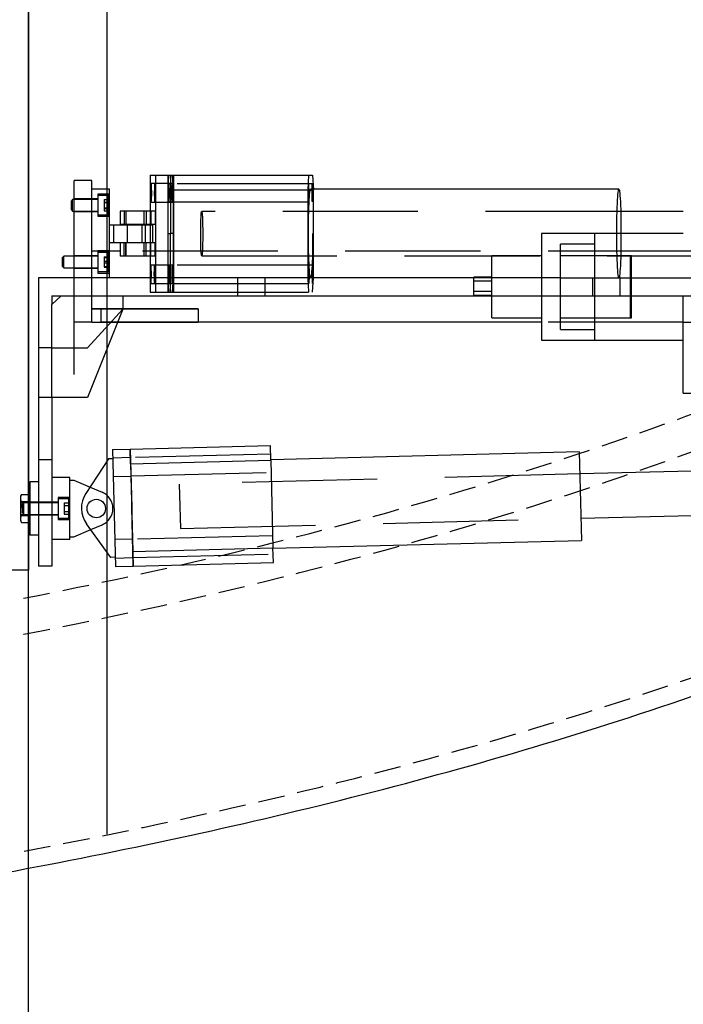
# Model space of a CAD drawing. Extents: x -184.4 to -118.8, y 116.3 to 158.3.
# Tile 9 of 16: x -162.2 to -152.8, y 137.4 to 151.3. Entities that reach past the tile are written whole.
import ezdxf

# ---------------------------------------------------------------- set-up
doc = ezdxf.new("R2010")
doc.units = 0
doc.header["$LTSCALE"] = 1.5
doc.header["$MEASUREMENT"] = 0
doc.linetypes.add('HIDDEN', pattern=[0.375, 0.25, -0.125])
doc.linetypes.add('SLDHIDDEN0', pattern=[1.905, 1.27, -0.635])
doc.layers.get('0').update_dxf_attribs({"linetype": 'CONTINUOUS'})
for name, color, linetype in [('HULL', 7, 'CONTINUOUS'), ('J_BOX_AFT', 171, 'CONTINUOUS'), ('STATION13', 90, 'CONTINUOUS'), ('TAIL', 140, 'CONTINUOUS')]:
    doc.layers.add(name, color=color, linetype=linetype)

msp = doc.modelspace()

# ---------------------------------------------------------------- linework, layer by layer
msp.add_xline((-162.053, 151.548), (0, 1))
at = {"layer": 'HULL', "linetype": 'HIDDEN'}
for points, knots in [([(-179.437, 141.187), (-179.369, 141.191), (-179.301, 141.195), (-177.366, 141.307), (-175.511, 141.437), (-172.318, 141.721), (-170.971, 141.858), (-168.556, 142.133), (-167.489, 142.267), (-164.929, 142.637), (-163.427, 142.894), (-160.453, 143.487), (-158.989, 143.823), (-156.103, 144.601), (-154.681, 145.043), (-152.413, 145.852), (-151.552, 146.183), (-150.525, 146.608), (-150.345, 146.684), (-150.166, 146.761)], [86.692452, 86.692452, 86.692452, 86.692452, 86.900841, 86.900841, 92.594316, 92.594316, 96.730226, 96.730226, 100.061417, 100.061417, 104.806612, 104.806612, 109.551807, 109.551807, 114.297002, 114.297002, 117.231129, 117.231129, 117.858875, 117.858875, 117.858875, 117.858875]), ([(-179.437, 140.686), (-179.322, 140.693), (-179.206, 140.7), (-177.305, 140.811), (-175.527, 140.936), (-172.51, 141.201), (-171.263, 141.326), (-168.776, 141.602), (-167.544, 141.753), (-165.001, 142.122), (-163.68, 142.345), (-161.051, 142.851), (-159.752, 143.133), (-157.188, 143.776), (-155.919, 144.138), (-153.603, 144.888), (-152.547, 145.265), (-150.988, 145.875), (-150.475, 146.085), (-149.969, 146.301)], [86.663577, 86.663577, 86.663577, 86.663577, 87.015884, 87.015884, 92.45252, 92.45252, 96.275814, 96.275814, 100.099107, 100.099107, 104.254415, 104.254415, 108.409722, 108.409722, 112.56503, 112.56503, 116.105941, 116.105941, 117.858875, 117.858875, 117.858875, 117.858875]), ([(-179.437, 137.682), (-177.605, 137.784), (-174.437, 137.999), (-169.94, 138.439), (-165.933, 138.925), (-161.927, 139.596), (-157.915, 140.457), (-153.9, 141.586), (-150.867, 142.677), (-149.172, 143.379), (-148.788, 143.544)], [86.493229, 86.493229, 86.493229, 86.493229, 91.998394, 96.017362, 100.048491, 104.104215, 108.197734, 112.354283, 116.605589, 117.858875, 117.858875, 117.858875, 117.858875])]:
    msp.add_open_spline(points, degree=3, knots=knots, dxfattribs=at)
at = {"layer": 'HULL'}
msp.add_open_spline([(-179.437, 137.431), (-178.949, 137.459), (-178.461, 137.488), (-175.806, 137.654), (-173.64, 137.825), (-169.316, 138.258), (-167.156, 138.509), (-163.359, 139.096), (-161.719, 139.395), (-158.458, 140.093), (-156.837, 140.497), (-153.634, 141.437), (-152.052, 141.974), (-149.922, 142.8), (-149.353, 143.031), (-148.788, 143.272)], degree=3, knots=[86.479217, 86.479217, 86.479217, 86.479217, 87.943917, 87.943917, 94.451676, 94.451676, 100.959435, 100.959435, 105.945501, 105.945501, 110.931566, 110.931566, 115.917632, 115.917632, 117.752109, 117.752109, 117.752109, 117.752109], dxfattribs=at)
at = {"layer": 'J_BOX_AFT'}
for p, q in [((-162.053, 151.548), (-162.053, 143.548)), ((-162.053, 143.548), (-165.053, 143.548))]:
    msp.add_line(p, q, dxfattribs=at)
at = {"layer": 'STATION13'}
msp.add_line((-160.946, 139.829), (-160.946, 155.267), dxfattribs=at)
at = {"layer": 'TAIL', "linetype": 'CONTINUOUS'}
for p, q in [((-160.341, 149.119), (-160.341, 148.612)), ((-160.341, 149.119), (-160.263, 149.119)), ((-160.263, 149.119), (-160.263, 147.669)), ((-160.263, 149.119), (-160.013, 149.119)), ((-160.052, 149.119), (-160.052, 148.294)), ((-160.013, 149.119), (-160.013, 147.669)), ((-160.013, 149.119), (-158.05, 149.119)), ((-158.05, 149.119), (-158.04, 148.911)), ((-161.411, 147.669), (-161.411, 149.044)), ((-161.161, 149.044), (-161.411, 149.044)), ((-161.161, 149.044), (-161.411, 149.044)), ((-161.161, 148.919), (-161.161, 149.044)), ((-160.911, 148.919), (-161.161, 148.919)), ((-161.161, 147.669), (-161.161, 148.919)), ((-160.911, 147.669), (-160.911, 148.919)), ((-160.013, 147.676), (-160.013, 148.911)), ((-160.013, 148.911), (-158.04, 148.911)), ((-153.734, 148.919), (-158.04, 148.919)), ((-158.04, 147.676), (-158.04, 148.911)), ((-161.432, 148.776), (-161.45, 148.757)), ((-161.411, 148.776), (-161.432, 148.776)), ((-161.432, 148.656), (-161.432, 148.776)), ((-161.45, 148.665), (-161.45, 148.757)), ((-161.45, 148.63), (-161.45, 148.665)), ((-161.432, 148.612), (-161.432, 148.656)), ((-161.45, 148.63), (-161.432, 148.612)), ((-161.432, 148.612), (-161.411, 148.612)), ((-160.683, 148.612), (-160.761, 148.612)), ((-160.761, 148.612), (-160.761, 148.424)), ((-160.329, 148.612), (-160.683, 148.612)), ((-160.683, 148.612), (-160.683, 148.424)), ((-160.269, 148.612), (-160.329, 148.612)), ((-160.329, 148.612), (-160.329, 148.424)), ((-160.269, 148.612), (-160.269, 148.424)), ((-152.827, 148.606), (-153.709, 148.606)), ((-160.911, 148.419), (-160.851, 148.419)), ((-160.851, 148.419), (-160.453, 148.419)), ((-160.851, 148.169), (-160.851, 148.419)), ((-160.683, 148.424), (-160.761, 148.424)), ((-160.329, 148.424), (-160.683, 148.424)), ((-160.453, 148.419), (-160.302, 148.419)), ((-160.453, 148.169), (-160.453, 148.419)), ((-160.341, 148.424), (-160.341, 148.419)), ((-160.269, 148.424), (-160.329, 148.424)), ((-160.302, 148.169), (-160.302, 148.419)), ((-160.091, 148.294), (-160.052, 148.294)), ((-160.013, 148.294), (-160.052, 148.294)), ((-160.052, 147.469), (-160.052, 148.294)), ((-154.827, 148.294), (-154.827, 147.669)), ((-154.077, 148.294), (-154.827, 148.294)), ((-152.827, 148.294), (-154.077, 148.294)), ((-154.077, 148.294), (-154.077, 147.669)), ((-154.077, 148.294), (-154.077, 147.669)), ((-160.911, 148.169), (-160.851, 148.169)), ((-160.851, 148.169), (-160.453, 148.169)), ((-160.683, 148.164), (-160.761, 148.164)), ((-160.761, 148.164), (-160.761, 147.976)), ((-160.329, 148.164), (-160.683, 148.164)), ((-160.683, 147.976), (-160.683, 148.164)), ((-160.453, 148.169), (-160.302, 148.169)), ((-160.341, 148.169), (-160.341, 148.164)), ((-160.269, 148.164), (-160.329, 148.164)), ((-160.329, 147.976), (-160.329, 148.164)), ((-160.269, 147.976), (-160.269, 148.164)), ((-161.557, 147.976), (-161.575, 147.957)), ((-161.575, 147.952), (-161.575, 147.957)), ((-161.575, 147.83), (-161.575, 147.952)), ((-161.411, 147.976), (-161.557, 147.976)), ((-161.557, 147.97), (-161.557, 147.976)), ((-161.557, 147.812), (-161.557, 147.97)), ((-160.761, 148.044), (-160.911, 148.044)), ((-160.761, 148.044), (-160.911, 148.044)), ((-160.683, 147.976), (-160.761, 147.976)), ((-160.329, 147.976), (-160.683, 147.976)), ((-160.341, 147.976), (-160.341, 147.669)), ((-160.269, 147.976), (-160.329, 147.976)), ((-154.827, 147.979), (-155.527, 147.979)), ((-155.527, 147.669), (-155.527, 147.979)), ((-161.575, 147.83), (-161.557, 147.812)), ((-161.557, 147.812), (-161.411, 147.812)), ((-154.556, 147.669), (-161.912, 147.669)), ((-161.912, 147.669), (-161.912, 145.982)), ((-160.013, 147.676), (-158.04, 147.676)), ((-158.04, 147.669), (-158.04, 147.676)), ((-155.777, 147.669), (-155.777, 147.682)), ((-155.527, 147.682), (-155.777, 147.682)), ((-154.556, 147.669), (-150.849, 147.669)), ((-154.556, 147.419), (-154.556, 147.669)), ((-161.411, 146.31), (-161.411, 147.649)), ((-161.724, 147.419), (-161.596, 147.419)), ((-161.724, 147.294), (-161.596, 147.419)), ((-161.724, 147.419), (-161.724, 147.294)), ((-160.724, 147.419), (-154.556, 147.419)), ((-160.724, 147.419), (-160.724, 147.231)), ((-155.527, 147.117), (-155.527, 147.424)), ((-154.827, 147.419), (-154.827, 146.794)), ((-154.556, 147.419), (-150.849, 147.419)), ((-154.077, 147.419), (-154.077, 146.794)), ((-154.077, 147.419), (-154.077, 146.794)), ((-152.827, 146.044), (-152.827, 147.419)), ((-160.724, 147.231), (-161.224, 145.982)), ((-160.724, 147.232), (-159.661, 147.232)), ((-159.661, 147.232), (-160.724, 147.232)), ((-159.661, 147.232), (-159.661, 147.044)), ((-155.527, 147.109), (-155.527, 147.117)), ((-155.527, 147.109), (-154.827, 147.109)), ((-160.799, 147.044), (-159.661, 147.044)), ((-154.827, 147.044), (-159.661, 147.044)), ((-154.827, 146.794), (-154.077, 146.794)), ((-154.077, 146.794), (-152.827, 146.794)), ((-152.827, 146.044), (-152.327, 146.044)), ((-161.912, 145.982), (-161.912, 143.607)), ((-161.724, 145.982), (-161.912, 145.982)), ((-161.724, 145.982), (-161.724, 143.607)), ((-161.224, 145.982), (-161.724, 145.982)), ((-160.62, 145.257), (-158.646, 145.307)), ((-158.641, 145.1), (-158.646, 145.307)), ((-160.87, 145.25), (-160.62, 145.257)), ((-160.87, 145.25), (-160.828, 143.601)), ((-160.62, 145.257), (-160.578, 143.607)), ((-160.62, 145.257), (-160.599, 144.432)), ((-154.292, 145.218), (-158.641, 145.107)), ((-154.292, 145.218), (-154.261, 143.968)), ((-160.927, 145.117), (-161.247, 144.629)), ((-160.867, 145.118), (-160.927, 145.117)), ((-160.615, 145.05), (-158.641, 145.1)), ((-160.615, 145.05), (-160.584, 143.814)), ((-158.641, 145.1), (-158.609, 143.865)), ((-151.932, 144.966), (-154.284, 144.906)), ((-162.037, 144.794), (-162.037, 144.044)), ((-161.912, 144.794), (-162.037, 144.794)), ((-161.474, 144.857), (-161.724, 144.857)), ((-161.474, 143.982), (-161.474, 144.857)), ((-161.474, 144.819), (-161.414, 144.819)), ((-161.414, 144.819), (-161.186, 144.722)), ((-162.152, 144.618), (-162.167, 144.586)), ((-162.152, 144.618), (-162.037, 144.618)), ((-162.167, 144.586), (-162.167, 144.252)), ((-162.152, 144.519), (-162.037, 144.519)), ((-160.578, 143.607), (-160.599, 144.432)), ((-160.599, 144.432), (-160.599, 144.432)), ((-160.599, 144.432), (-160.599, 144.432)), ((-154.269, 144.281), (-151.916, 144.341)), ((-162.167, 144.252), (-162.152, 144.221)), ((-162.152, 144.32), (-162.037, 144.32)), ((-162.152, 144.221), (-162.037, 144.221)), ((-160.892, 143.731), (-161.236, 144.202)), ((-161.414, 144.019), (-161.176, 144.121)), ((-161.912, 144.044), (-162.037, 144.044)), ((-161.474, 143.982), (-161.724, 143.982)), ((-161.474, 144.019), (-161.414, 144.019)), ((-158.609, 143.858), (-154.261, 143.968)), ((-160.584, 143.814), (-158.609, 143.865)), ((-158.604, 143.658), (-158.609, 143.865)), ((-160.832, 143.733), (-160.892, 143.731)), ((-160.578, 143.607), (-158.604, 143.658)), ((-161.724, 143.607), (-161.912, 143.607)), ((-160.828, 143.601), (-160.578, 143.607))]:
    msp.add_line(p, q, dxfattribs=at)
at = {"layer": 'TAIL', "linetype": 'SLDHIDDEN0'}
for p, q in [((-160.081, 149.119), (-160.091, 148.911)), ((-160.091, 149.119), (-160.091, 147.469)), ((-160.013, 148.911), (-160.023, 149.119)), ((-158.109, 149.119), (-158.119, 148.911)), ((-160.274, 148.999), (-160.329, 148.999)), ((-160.025, 148.999), (-160.274, 148.999)), ((-160.091, 148.911), (-160.013, 148.911)), ((-160.091, 148.911), (-160.091, 147.676)), ((-160.025, 148.997), (-160.079, 148.997)), ((-158.052, 148.997), (-160.025, 148.997)), ((-158.119, 148.911), (-158.119, 147.676)), ((-158.04, 148.919), (-158.079, 148.919)), ((-161.161, 148.782), (-161.411, 148.782)), ((-161.075, 148.776), (-161.411, 148.776)), ((-161.075, 148.782), (-161.161, 148.782)), ((-161.075, 148.85), (-161.075, 148.538)), ((-160.911, 148.85), (-161.075, 148.85)), ((-160.925, 148.829), (-161.075, 148.829)), ((-160.988, 148.774), (-160.988, 148.738)), ((-160.988, 148.774), (-160.911, 148.774)), ((-160.911, 148.815), (-160.925, 148.829)), ((-160.925, 148.632), (-160.925, 148.829)), ((-160.988, 148.738), (-160.988, 148.657)), ((-160.988, 148.738), (-160.911, 148.738)), ((-160.988, 148.731), (-160.911, 148.731)), ((-160.988, 148.657), (-160.988, 148.613)), ((-160.988, 148.657), (-160.911, 148.657)), ((-160.988, 148.65), (-160.911, 148.65)), ((-160.925, 148.559), (-160.925, 148.632)), ((-160.329, 148.739), (-160.274, 148.739)), ((-160.274, 148.739), (-160.025, 148.739)), ((-160.079, 148.74), (-160.025, 148.74)), ((-160.025, 148.74), (-158.052, 148.74)), ((-161.411, 148.612), (-161.075, 148.612)), ((-161.411, 148.605), (-161.161, 148.605)), ((-161.161, 148.605), (-161.075, 148.605)), ((-161.075, 148.559), (-160.925, 148.559)), ((-161.075, 148.538), (-160.911, 148.538)), ((-160.988, 148.613), (-160.911, 148.613)), ((-160.925, 148.559), (-160.911, 148.572)), ((-160.704, 148.612), (-160.704, 148.424)), ((-160.682, 148.612), (-160.682, 148.424)), ((-160.422, 148.424), (-160.422, 148.612)), ((-160.395, 148.612), (-160.395, 148.424)), ((-160.341, 148.612), (-160.341, 148.424)), ((-160.335, 148.612), (-160.335, 148.424)), ((-153.709, 148.606), (-159.613, 148.606)), ((-160.666, 148.419), (-160.666, 148.169)), ((-160.453, 148.169), (-160.453, 148.419)), ((-160.406, 148.169), (-160.406, 148.419)), ((-160.341, 148.419), (-160.341, 148.169)), ((-160.704, 147.976), (-160.704, 148.164)), ((-160.682, 148.164), (-160.682, 147.976)), ((-160.422, 147.976), (-160.422, 148.164)), ((-160.395, 147.976), (-160.395, 148.164)), ((-160.341, 148.164), (-160.341, 147.976)), ((-160.335, 147.976), (-160.335, 148.164)), ((-154.557, 146.944), (-154.557, 148.144)), ((-154.077, 148.144), (-154.557, 148.144)), ((-161.161, 147.982), (-161.411, 147.982)), ((-161.075, 147.976), (-161.411, 147.976)), ((-160.911, 148.044), (-161.161, 148.044)), ((-160.911, 148.044), (-161.161, 148.044)), ((-161.075, 147.982), (-161.161, 147.982)), ((-160.911, 148.05), (-161.075, 148.05)), ((-161.075, 148.05), (-161.075, 147.738)), ((-160.925, 148.029), (-161.075, 148.029)), ((-160.988, 147.968), (-160.988, 147.904)), ((-160.988, 147.968), (-160.911, 147.968)), ((-160.988, 147.958), (-160.911, 147.958)), ((-160.911, 148.015), (-160.925, 148.029)), ((-160.925, 148.018), (-160.925, 148.029)), ((-160.925, 147.759), (-160.925, 148.018)), ((-152.827, 148.044), (-160.761, 148.044)), ((-152.827, 148.044), (-160.761, 148.044)), ((-159.613, 147.981), (-151.622, 147.981)), ((-153.557, 147.979), (-154.557, 147.979)), ((-153.577, 147.979), (-154.077, 147.979)), ((-153.577, 147.979), (-153.577, 147.109)), ((-153.557, 147.109), (-153.557, 147.979)), ((-152.327, 148.044), (-152.827, 148.044)), ((-161.411, 147.812), (-161.075, 147.812)), ((-161.411, 147.805), (-161.161, 147.805)), ((-161.161, 147.805), (-161.075, 147.805)), ((-160.988, 147.904), (-160.988, 147.83)), ((-160.988, 147.904), (-160.911, 147.904)), ((-160.988, 147.883), (-160.911, 147.883)), ((-160.988, 147.83), (-160.988, 147.819)), ((-160.988, 147.83), (-160.911, 147.83)), ((-160.988, 147.819), (-160.911, 147.819)), ((-160.274, 147.849), (-160.329, 147.849)), ((-160.025, 147.849), (-160.274, 147.849)), ((-160.025, 147.847), (-160.079, 147.847)), ((-158.052, 147.847), (-160.025, 147.847)), ((-161.411, 147.044), (-161.411, 147.669)), ((-161.161, 147.044), (-161.161, 147.669)), ((-161.075, 147.759), (-160.925, 147.759)), ((-161.075, 147.738), (-160.911, 147.738)), ((-160.925, 147.759), (-160.911, 147.772)), ((-160.341, 147.669), (-160.341, 147.469)), ((-160.263, 147.669), (-160.263, 147.469)), ((-160.091, 147.676), (-160.013, 147.676)), ((-160.091, 147.676), (-160.081, 147.469)), ((-160.023, 147.469), (-160.013, 147.676)), ((-160.013, 147.669), (-160.013, 147.469)), ((-159.107, 147.669), (-159.107, 147.419)), ((-158.717, 147.419), (-158.717, 147.669)), ((-158.119, 147.676), (-158.109, 147.469)), ((-158.05, 147.469), (-158.04, 147.669)), ((-155.777, 147.482), (-155.777, 147.669)), ((-155.527, 147.424), (-155.527, 147.669)), ((-154.827, 147.669), (-154.827, 147.419)), ((-154.107, 147.669), (-154.107, 147.419)), ((-154.077, 147.669), (-154.077, 147.419)), ((-154.077, 147.669), (-154.077, 147.419)), ((-153.717, 147.419), (-153.717, 147.669)), ((-160.329, 147.589), (-160.274, 147.589)), ((-160.274, 147.589), (-160.025, 147.589)), ((-160.079, 147.59), (-160.025, 147.59)), ((-160.025, 147.59), (-158.052, 147.59)), ((-155.527, 147.624), (-155.777, 147.624)), ((-161.596, 147.419), (-160.724, 147.419)), ((-160.341, 147.469), (-160.263, 147.469)), ((-160.263, 147.469), (-160.013, 147.469)), ((-160.013, 147.469), (-158.05, 147.469)), ((-155.777, 147.424), (-155.777, 147.482)), ((-155.777, 147.482), (-155.527, 147.482)), ((-155.777, 147.424), (-155.527, 147.424)), ((-161.724, 145.982), (-161.724, 147.294)), ((-161.224, 146.682), (-160.724, 147.231)), ((-161.161, 147.232), (-161.036, 147.232)), ((-160.724, 147.232), (-161.161, 147.232)), ((-161.036, 147.232), (-161.036, 147.044)), ((-161.036, 147.232), (-160.724, 147.232)), ((-154.557, 147.109), (-153.557, 147.109)), ((-154.077, 147.109), (-153.577, 147.109)), ((-161.161, 147.044), (-161.411, 147.044)), ((-161.161, 147.044), (-161.036, 147.044)), ((-159.661, 147.044), (-161.036, 147.044)), ((-161.036, 147.044), (-160.799, 147.044)), ((-152.827, 147.044), (-154.827, 147.044)), ((-152.827, 147.044), (-152.327, 147.044)), ((-154.557, 146.944), (-154.077, 146.944)), ((-161.724, 146.682), (-161.912, 146.682)), ((-161.724, 146.682), (-161.224, 146.682)), ((-160.615, 145.05), (-160.62, 145.257)), ((-158.643, 145.186), (-160.617, 145.135)), ((-161.724, 145.107), (-161.912, 145.107)), ((-160.617, 145.137), (-160.867, 145.13)), ((-160.611, 144.878), (-158.636, 144.929)), ((-154.284, 144.906), (-159.929, 144.762)), ((-160.861, 144.87), (-160.611, 144.877)), ((-159.929, 144.762), (-159.925, 144.609)), ((-161.186, 144.722), (-161.016, 144.649)), ((-159.925, 144.609), (-159.913, 144.137)), ((-162.037, 144.501), (-162.167, 144.501)), ((-162.12, 144.501), (-162.138, 144.483)), ((-162.138, 144.356), (-162.138, 144.483)), ((-162.12, 144.337), (-162.12, 144.501)), ((-161.638, 144.501), (-162.12, 144.501)), ((-161.912, 144.508), (-162.037, 144.508)), ((-161.724, 144.508), (-161.912, 144.508)), ((-161.638, 144.508), (-161.724, 144.508)), ((-161.638, 144.576), (-161.638, 144.419)), ((-161.474, 144.576), (-161.638, 144.576)), ((-161.488, 144.554), (-161.638, 144.554)), ((-161.551, 144.5), (-161.474, 144.5)), ((-161.551, 144.5), (-161.551, 144.46)), ((-161.488, 144.284), (-161.488, 144.554)), ((-161.474, 144.541), (-161.488, 144.554)), ((-162.167, 144.337), (-162.037, 144.337)), ((-162.138, 144.356), (-162.12, 144.337)), ((-162.12, 144.337), (-161.638, 144.337)), ((-162.037, 144.331), (-161.912, 144.331)), ((-161.912, 144.331), (-161.724, 144.331)), ((-161.724, 144.331), (-161.638, 144.331)), ((-161.638, 144.419), (-161.638, 144.263)), ((-161.551, 144.46), (-161.551, 144.379)), ((-161.551, 144.46), (-161.474, 144.46)), ((-161.551, 144.379), (-161.551, 144.338)), ((-161.551, 144.379), (-161.474, 144.379)), ((-161.551, 144.338), (-161.474, 144.338)), ((-161.638, 144.284), (-161.488, 144.284)), ((-161.638, 144.263), (-161.474, 144.263)), ((-161.488, 144.284), (-161.474, 144.298)), ((-159.913, 144.137), (-154.269, 144.281)), ((-161.176, 144.121), (-161.016, 144.189)), ((-160.588, 143.987), (-160.838, 143.981)), ((-158.614, 144.036), (-160.588, 143.986)), ((-160.578, 143.607), (-160.584, 143.814)), ((-160.581, 143.729), (-158.607, 143.779)), ((-160.831, 143.721), (-160.581, 143.727))]:
    msp.add_line(p, q, dxfattribs=at)
at = {"layer": 'TAIL', "linetype": 'CONTINUOUS', "flags": 128}
for points in [[(-160.329, 148.739), (-160.331, 148.743), (-160.332, 148.755), (-160.333, 148.774), (-160.334, 148.799), (-160.335, 148.829), (-160.335, 148.861), (-160.335, 148.893), (-160.335, 148.924), (-160.334, 148.952), (-160.333, 148.974), (-160.331, 148.99), (-160.33, 148.998), (-160.328, 148.998), (-160.327, 148.99), (-160.325, 148.974), (-160.324, 148.952), (-160.324, 148.924), (-160.323, 148.893), (-160.323, 148.861), (-160.323, 148.829), (-160.324, 148.799), (-160.325, 148.774), (-160.326, 148.755), (-160.328, 148.743), (-160.329, 148.739)], [(-160.274, 148.999), (-160.276, 148.995), (-160.277, 148.983), (-160.279, 148.964), (-160.28, 148.938), (-160.28, 148.909), (-160.281, 148.877), (-160.281, 148.844), (-160.28, 148.813), (-160.279, 148.786), (-160.278, 148.764), (-160.277, 148.748), (-160.275, 148.74), (-160.274, 148.74), (-160.272, 148.748), (-160.271, 148.764), (-160.27, 148.786), (-160.269, 148.813), (-160.268, 148.844), (-160.268, 148.877), (-160.269, 148.909), (-160.269, 148.938), (-160.27, 148.964), (-160.272, 148.983), (-160.273, 148.995), (-160.274, 148.999)], [(-153.734, 148.919), (-153.732, 148.916), (-153.728, 148.906), (-153.725, 148.888), (-153.722, 148.862), (-153.719, 148.829), (-153.716, 148.789), (-153.714, 148.742), (-153.711, 148.689), (-153.709, 148.632), (-153.708, 148.57), (-153.706, 148.504), (-153.705, 148.435), (-153.705, 148.365), (-153.705, 148.294)], [(-160.329, 147.849), (-160.331, 147.845), (-160.332, 147.833), (-160.333, 147.814), (-160.334, 147.788), (-160.335, 147.759), (-160.335, 147.727), (-160.335, 147.694), (-160.335, 147.669)], [(-160.323, 147.669), (-160.323, 147.694), (-160.323, 147.727), (-160.323, 147.759), (-160.324, 147.788), (-160.325, 147.814), (-160.326, 147.833), (-160.328, 147.845), (-160.329, 147.849)], [(-160.28, 147.669), (-160.28, 147.679), (-160.281, 147.711), (-160.281, 147.743), (-160.28, 147.774), (-160.279, 147.802), (-160.278, 147.824), (-160.277, 147.84), (-160.275, 147.848), (-160.274, 147.848), (-160.272, 147.84), (-160.271, 147.824), (-160.27, 147.802), (-160.269, 147.774), (-160.268, 147.743), (-160.268, 147.711), (-160.269, 147.679), (-160.269, 147.669)], [(-162.152, 144.519), (-162.164, 144.554), (-162.162, 144.591), (-162.152, 144.618)], [(-162.152, 144.32), (-162.16, 144.359), (-162.158, 144.493), (-162.152, 144.519)], [(-162.152, 144.221), (-162.164, 144.256), (-162.162, 144.293), (-162.152, 144.32)]]:
    msp.add_lwpolyline(points, dxfattribs=at)
at = {"layer": 'TAIL', "linetype": 'SLDHIDDEN0', "flags": 128}
for points in [[(-160.079, 148.739), (-160.081, 148.743), (-160.082, 148.755), (-160.084, 148.774), (-160.085, 148.799), (-160.085, 148.829), (-160.086, 148.861), (-160.085, 148.893), (-160.085, 148.924), (-160.084, 148.952), (-160.083, 148.974), (-160.082, 148.99), (-160.08, 148.998), (-160.079, 148.998), (-160.077, 148.99), (-160.076, 148.974), (-160.075, 148.952), (-160.074, 148.924), (-160.073, 148.893), (-160.073, 148.861), (-160.074, 148.829), (-160.074, 148.799), (-160.075, 148.774), (-160.076, 148.755), (-160.078, 148.743), (-160.079, 148.739)], [(-160.086, 148.869), (-160.085, 148.837), (-160.085, 148.807), (-160.084, 148.781), (-160.083, 148.76), (-160.081, 148.747), (-160.08, 148.741), (-160.078, 148.743), (-160.077, 148.752), (-160.076, 148.77), (-160.074, 148.793), (-160.074, 148.821), (-160.073, 148.853), (-160.073, 148.885), (-160.074, 148.916), (-160.074, 148.944), (-160.076, 148.968), (-160.077, 148.985), (-160.078, 148.995), (-160.08, 148.997), (-160.081, 148.991), (-160.083, 148.977), (-160.084, 148.957), (-160.085, 148.931), (-160.085, 148.901), (-160.086, 148.869)], [(-160.025, 148.999), (-160.026, 148.995), (-160.028, 148.983), (-160.029, 148.964), (-160.03, 148.938), (-160.031, 148.909), (-160.031, 148.877), (-160.031, 148.844), (-160.03, 148.813), (-160.03, 148.786), (-160.028, 148.764), (-160.027, 148.748), (-160.026, 148.74), (-160.024, 148.74), (-160.023, 148.748), (-160.021, 148.764), (-160.02, 148.786), (-160.019, 148.813), (-160.019, 148.844), (-160.019, 148.877), (-160.019, 148.909), (-160.02, 148.938), (-160.021, 148.964), (-160.022, 148.983), (-160.023, 148.995), (-160.025, 148.999)], [(-160.019, 148.869), (-160.019, 148.837), (-160.019, 148.807), (-160.02, 148.781), (-160.022, 148.76), (-160.023, 148.747), (-160.024, 148.741), (-160.026, 148.743), (-160.027, 148.752), (-160.029, 148.77), (-160.03, 148.793), (-160.03, 148.821), (-160.031, 148.853), (-160.031, 148.885), (-160.03, 148.916), (-160.03, 148.944), (-160.029, 148.968), (-160.027, 148.985), (-160.026, 148.995), (-160.024, 148.997), (-160.023, 148.991), (-160.022, 148.977), (-160.02, 148.957), (-160.019, 148.931), (-160.019, 148.901), (-160.019, 148.869)], [(-158.113, 148.869), (-158.113, 148.837), (-158.112, 148.807), (-158.111, 148.781), (-158.11, 148.76), (-158.109, 148.747), (-158.107, 148.741), (-158.105, 148.743), (-158.104, 148.752), (-158.103, 148.77), (-158.102, 148.793), (-158.101, 148.821), (-158.101, 148.853), (-158.101, 148.885), (-158.101, 148.916), (-158.102, 148.944), (-158.103, 148.968), (-158.104, 148.985), (-158.105, 148.995), (-158.107, 148.997), (-158.109, 148.991), (-158.11, 148.977), (-158.111, 148.957), (-158.112, 148.931), (-158.113, 148.901), (-158.113, 148.869)], [(-158.05, 148.294), (-158.05, 148.223), (-158.05, 148.152), (-158.051, 148.084), (-158.053, 148.018), (-158.054, 147.956), (-158.056, 147.898), (-158.059, 147.846), (-158.061, 147.799), (-158.064, 147.759), (-158.067, 147.725), (-158.07, 147.699), (-158.073, 147.681), (-158.077, 147.671), (-158.08, 147.669), (-158.084, 147.675), (-158.087, 147.689), (-158.09, 147.711), (-158.093, 147.741), (-158.096, 147.778), (-158.099, 147.821), (-158.101, 147.871), (-158.103, 147.926), (-158.105, 147.986), (-158.107, 148.05), (-158.108, 148.118), (-158.109, 148.187), (-158.109, 148.258), (-158.109, 148.329), (-158.109, 148.4), (-158.108, 148.47), (-158.107, 148.537), (-158.105, 148.601), (-158.103, 148.661), (-158.101, 148.716), (-158.099, 148.766), (-158.096, 148.81), (-158.093, 148.847), (-158.09, 148.876), (-158.087, 148.898), (-158.084, 148.912), (-158.08, 148.919), (-158.077, 148.916), (-158.073, 148.906), (-158.07, 148.888), (-158.067, 148.862), (-158.064, 148.829), (-158.061, 148.789), (-158.059, 148.742), (-158.056, 148.689), (-158.054, 148.632), (-158.053, 148.57), (-158.051, 148.504), (-158.05, 148.435), (-158.05, 148.365), (-158.05, 148.294)], [(-158.046, 148.869), (-158.046, 148.837), (-158.047, 148.807), (-158.048, 148.781), (-158.049, 148.76), (-158.05, 148.747), (-158.052, 148.741), (-158.053, 148.743), (-158.055, 148.752), (-158.056, 148.77), (-158.057, 148.793), (-158.058, 148.821), (-158.058, 148.853), (-158.058, 148.885), (-158.058, 148.916), (-158.057, 148.944), (-158.056, 148.968), (-158.055, 148.985), (-158.053, 148.995), (-158.052, 148.997), (-158.05, 148.991), (-158.049, 148.977), (-158.048, 148.957), (-158.047, 148.931), (-158.046, 148.901), (-158.046, 148.869)], [(-153.705, 148.294), (-153.705, 148.223), (-153.705, 148.152), (-153.706, 148.084), (-153.708, 148.018), (-153.709, 147.956), (-153.711, 147.898), (-153.714, 147.846), (-153.716, 147.799), (-153.719, 147.759), (-153.722, 147.725), (-153.725, 147.699), (-153.728, 147.681), (-153.732, 147.671), (-153.735, 147.669), (-153.738, 147.675), (-153.742, 147.689), (-153.745, 147.711), (-153.748, 147.741), (-153.751, 147.778), (-153.754, 147.821), (-153.756, 147.871), (-153.758, 147.926), (-153.76, 147.986), (-153.762, 148.05), (-153.763, 148.118), (-153.763, 148.187), (-153.764, 148.258), (-153.764, 148.329), (-153.763, 148.4), (-153.763, 148.47), (-153.762, 148.537), (-153.76, 148.601), (-153.758, 148.661), (-153.756, 148.716), (-153.754, 148.766), (-153.751, 148.81), (-153.748, 148.847), (-153.745, 148.876), (-153.742, 148.898), (-153.738, 148.912), (-153.735, 148.919), (-153.734, 148.919)], [(-159.599, 148.208), (-159.6, 148.161), (-159.601, 148.117), (-159.603, 148.078), (-159.604, 148.045), (-159.606, 148.018), (-159.609, 147.998), (-159.611, 147.986), (-159.613, 147.981), (-159.616, 147.985), (-159.618, 147.997), (-159.62, 148.016), (-159.622, 148.043), (-159.624, 148.076), (-159.626, 148.115), (-159.627, 148.158), (-159.628, 148.205), (-159.628, 148.255), (-159.628, 148.305), (-159.628, 148.355), (-159.627, 148.403), (-159.626, 148.449), (-159.625, 148.49), (-159.623, 148.527), (-159.621, 148.557), (-159.619, 148.581), (-159.617, 148.597), (-159.615, 148.605), (-159.612, 148.605), (-159.61, 148.598), (-159.608, 148.582), (-159.606, 148.559), (-159.604, 148.529), (-159.602, 148.493), (-159.601, 148.451), (-159.6, 148.406), (-159.599, 148.358), (-159.599, 148.308), (-159.599, 148.258), (-159.599, 148.208)], [(-160.079, 147.849), (-160.081, 147.845), (-160.082, 147.833), (-160.084, 147.814), (-160.085, 147.788), (-160.085, 147.759), (-160.086, 147.727), (-160.085, 147.694), (-160.085, 147.663), (-160.084, 147.636), (-160.083, 147.614), (-160.082, 147.598), (-160.08, 147.59), (-160.079, 147.59), (-160.077, 147.598), (-160.076, 147.614), (-160.075, 147.636), (-160.074, 147.663), (-160.073, 147.694), (-160.073, 147.727), (-160.074, 147.759), (-160.074, 147.788), (-160.075, 147.814), (-160.076, 147.833), (-160.078, 147.845), (-160.079, 147.849)], [(-160.073, 147.719), (-160.073, 147.687), (-160.074, 147.657), (-160.075, 147.631), (-160.076, 147.61), (-160.078, 147.597), (-160.079, 147.591), (-160.081, 147.593), (-160.082, 147.602), (-160.083, 147.62), (-160.084, 147.643), (-160.085, 147.671), (-160.085, 147.703), (-160.085, 147.735), (-160.085, 147.766), (-160.084, 147.794), (-160.083, 147.818), (-160.082, 147.835), (-160.081, 147.845), (-160.079, 147.847), (-160.078, 147.841), (-160.076, 147.827), (-160.075, 147.807), (-160.074, 147.781), (-160.073, 147.751), (-160.073, 147.719)], [(-160.025, 147.589), (-160.026, 147.593), (-160.028, 147.605), (-160.029, 147.624), (-160.03, 147.649), (-160.031, 147.679), (-160.031, 147.711), (-160.031, 147.743), (-160.03, 147.774), (-160.03, 147.802), (-160.028, 147.824), (-160.027, 147.84), (-160.026, 147.848), (-160.024, 147.848), (-160.023, 147.84), (-160.021, 147.824), (-160.02, 147.802), (-160.019, 147.774), (-160.019, 147.743), (-160.019, 147.711), (-160.019, 147.679), (-160.02, 147.649), (-160.021, 147.624), (-160.022, 147.605), (-160.023, 147.593), (-160.025, 147.589)], [(-160.031, 147.719), (-160.031, 147.687), (-160.03, 147.657), (-160.029, 147.631), (-160.028, 147.61), (-160.027, 147.597), (-160.025, 147.591), (-160.024, 147.593), (-160.022, 147.602), (-160.021, 147.62), (-160.02, 147.643), (-160.019, 147.671), (-160.019, 147.703), (-160.019, 147.735), (-160.019, 147.766), (-160.02, 147.794), (-160.021, 147.818), (-160.022, 147.835), (-160.024, 147.845), (-160.025, 147.847), (-160.027, 147.841), (-160.028, 147.827), (-160.029, 147.807), (-160.03, 147.781), (-160.031, 147.751), (-160.031, 147.719)], [(-158.101, 147.719), (-158.101, 147.687), (-158.101, 147.657), (-158.102, 147.631), (-158.103, 147.61), (-158.105, 147.597), (-158.106, 147.591), (-158.108, 147.593), (-158.109, 147.602), (-158.111, 147.62), (-158.112, 147.643), (-158.112, 147.671), (-158.113, 147.703), (-158.113, 147.735), (-158.112, 147.766), (-158.112, 147.794), (-158.111, 147.818), (-158.109, 147.835), (-158.108, 147.845), (-158.106, 147.847), (-158.105, 147.841), (-158.103, 147.827), (-158.102, 147.807), (-158.101, 147.781), (-158.101, 147.751), (-158.101, 147.719)], [(-158.058, 147.719), (-158.058, 147.687), (-158.057, 147.657), (-158.056, 147.631), (-158.055, 147.61), (-158.054, 147.597), (-158.052, 147.591), (-158.051, 147.593), (-158.049, 147.602), (-158.048, 147.62), (-158.047, 147.643), (-158.046, 147.671), (-158.046, 147.703), (-158.046, 147.735), (-158.046, 147.766), (-158.047, 147.794), (-158.048, 147.818), (-158.049, 147.835), (-158.051, 147.845), (-158.052, 147.847), (-158.054, 147.841), (-158.055, 147.827), (-158.056, 147.807), (-158.057, 147.781), (-158.058, 147.751), (-158.058, 147.719)], [(-160.335, 147.669), (-160.335, 147.663), (-160.334, 147.636), (-160.333, 147.614), (-160.331, 147.598), (-160.33, 147.59), (-160.328, 147.59), (-160.327, 147.598), (-160.325, 147.614), (-160.324, 147.636), (-160.324, 147.663), (-160.323, 147.669)], [(-160.274, 147.589), (-160.276, 147.593), (-160.277, 147.605), (-160.279, 147.624), (-160.28, 147.649), (-160.28, 147.669)], [(-160.269, 147.669), (-160.269, 147.649), (-160.27, 147.624), (-160.272, 147.605), (-160.273, 147.593), (-160.274, 147.589)]]:
    msp.add_lwpolyline(points, dxfattribs=at)
at = {"layer": 'TAIL', "linetype": 'CONTINUOUS'}
msp.add_circle((-161.099, 144.419), 0.13, dxfattribs=at)
msp.add_arc((-160.933, 144.424), 0.375, 146.7486, 216.1733, dxfattribs=at)
at = {"layer": 'TAIL', "linetype": 'SLDHIDDEN0'}
msp.add_arc((-161.115, 144.419), 0.25, 293.1435, 66.8565, dxfattribs=at)

doc.saveas('drawing.dxf')
